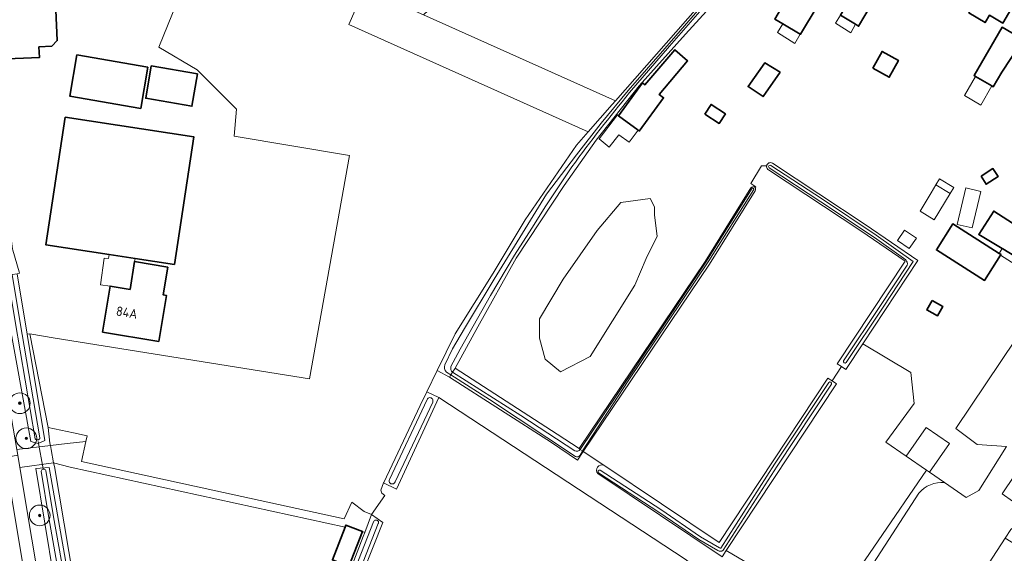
# Model space of a CAD drawing. Extents: x 199200 to 204075, y 460125 to 464703.
# Tile 71 of 174: x 200755 to 200946, y 464090 to 464193. Entities that reach past the tile are written whole.
import ezdxf
from ezdxf.enums import TextEntityAlignment as Align

# ---------------------------------------------------------------- set-up
doc = ezdxf.new("R2010")
doc.units = 0
doc.layers.get('0').update_dxf_attribs({"lineweight": 25})
for name, color, linetype, lineweight in [('B-WE-GR-BOOM-S', 90, 'Continuous', 25), ('B-WE-GR-GRAS-GV', 60, 'Continuous', 13), ('B-WE-GR-HOUTWAL-GV', 40, 'Continuous', 13), ('B-WE-IE-TERREINAFSCHEIDING_KUNSTMATIG_HEKWERK_RASTER-G', 30, 'IE-TERREINAFSCHEIDING-KUNSTMATIG', 18), ('B-WE-KW-KUNSTWERK_DUIKER-G', 170, 'Continuous', 18), ('B-WE-OG-BEBOUWING-GV', 7, 'Continuous', 35), ('B-WE-OG-BEBOUWING-T18', 10, 'Continuous', 18), ('B-WE-OG-BEBOUWING_LUIFEL-GV', 7, 'Continuous', 18), ('B-WE-OG-BEBOUWING_SCHUUR-GV', 7, 'Continuous', 35), ('B-WE-OG-TERREIN_ERF-GV', 7, 'Continuous', 18), ('B-WE-OG-WATER-GV', 130, 'Continuous', 18), ('B-WE-OG-WATER_MEER-GV', 140, 'Continuous', 18), ('B-WE-OG-WATER_SLOOT-GV', 120, 'Continuous', 18), ('B-WE-OG-WEG-GV', 7, 'Continuous', 18), ('B-WE-VH-VERHARDING_ASFALT-GV', 252, 'Continuous', 18), ('B-WE-VH-VERHARDING_BEDRIJFSVLOERPLAAT-GV', 252, 'Continuous', 18), ('B-WE-VH-VERHARDING_BETONSTRAATSTEEN-GV', 252, 'Continuous', 18), ('B-WE-VH-VERHARDING_OPEN-GV', 252, 'Continuous', 18)]:
    doc.layers.add(name, color=color, linetype=linetype, lineweight=lineweight)
doc.styles.add('NLCS-ISO-M1000-T18', font='NLCS-ISO.ttf', dxfattribs={"height": 1.8})
doc.linetypes.add('IE-TERREINAFSCHEIDING-KUNSTMATIG', pattern='A,4,[82,NLCS.SHX,S=0.75,R=90,X=0,Y=0],4,-2', length=10)

# ---------------------------------------------------------------- blocks, each defined once
blk = doc.blocks.new('SGR-BOOM_01-SO')
at = {"linetype": 'ByBlock', "lineweight": 18}
h = blk.add_hatch(color=0, dxfattribs=at)
h.dxf.hatch_style = 1
edge = h.paths.add_edge_path()
edge.add_arc((0, 0), 0.25, 0, 360)
at = {"color": 0, "linetype": 'ByBlock', "lineweight": 18}
for radius in [2, 0.25]:
    blk.add_circle((0, 0), radius, dxfattribs=at)

msp = doc.modelspace()

# ---------------------------------------------------------------- linework, layer by layer
at = {"layer": 'B-WE-GR-GRAS-GV', "flags": 128}
for points in [[(200833.393, 464193.819), (200870.502, 464177.231), (200888.21, 464197.426), (200860.671, 464219.072), (200856.921, 464215.6)], [(200912.323, 464123.081), (200913.157, 464122.53), (200891.848, 464090.297), (200911.901, 464078.561), (200930.563, 464105.844), (200926.642, 464108.543), (200922.686, 464111.266), (200928.153, 464118.71), (200927.487, 464124.745), (200918.272, 464130.266), (200914.994, 464125.308), (200914.16, 464125.86)], [(200761.38, 464110.611), (200764.596, 464110.995), (200768.254, 464111.366), (200768.499, 464112.49), (200765.817, 464113.042), (200760.927, 464114.084), (200761.302, 464111.053)], [(200821.67, 464093.968), (200819.036, 464087.241), (200815.822, 464088.499), (200818.303, 464094.838), (200765.201, 464106.422), (200761.967, 464107.278), (200762.197, 464106.552), (200771.437, 464051.548), (200776.443, 464051.311), (200810.177, 464050.321), (200812.622, 464065.877), (200814.132, 464072.7), (200816.277, 464078.727), (200821.784, 464093.019), (200822.084, 464093.811)]]:
    msp.add_lwpolyline(points, close=True, dxfattribs=at)
for points in [[(200791.892, 464211.26), (200782.333, 464187.591), (200789.702, 464183.183), (200797.336, 464175.573), (200796.874, 464170.386), (200819.125, 464166.629), (200811.381, 464123.497), (200762.296, 464131.372), (200757.385, 464132.22), (200760.927, 464114.084), (200765.817, 464113.042), (200768.499, 464112.49), (200768.254, 464111.366), (200767.409, 464107.492), (200818.075, 464096.44), (200819.591, 464099.634), (200821.95, 464097.844), (200823.404, 464097.293), (200825.962, 464100.957), (200825.385, 464101.397), (200825.172, 464101.954), (200825.719, 464103.398), (200825.742, 464103.458), (200832.803, 464118.366), (200834.077, 464120.99), (200836.06, 464125.077), (200839.514, 464132.193), (200846.845, 464143.918), (200853.08, 464154.21), (200862.934, 464168.647), (200865.211, 464171.228), (200819.009, 464191.984), (200821.463, 464197.578)], [(200888.618, 464145.622), (200864.28, 464109.462), (200868.257, 464106.8), (200890.511, 464091.902), (200911.489, 464123.633), (200912.323, 464123.081), (200914.16, 464125.86), (200913.326, 464126.411), (200926.414, 464146.209), (200917.834, 464152.073), (200900.004, 464163.904), (200899.912, 464163.965)], [(200899.683, 464164.637), (200898.669, 464164.637), (200896.614, 464161.263), (200897.578, 464160.621), (200897.43, 464160.436)], [(200897.477, 464159.847), (200897.476, 464159.844), (200888.618, 464145.622)], [(201093.258, 464102.975), (201100.459, 464114.266), (201101.392, 464115.728), (201100.717, 464116.131), (201065.792, 464136.689), (201061.636, 464139.135), (201026.362, 464159.898), (201025.839, 464159.105), (200997.359, 464115.888), (200971.925, 464077.05), (200947.71, 464091.508), (200945.757, 464092.687), (200943.371, 464089.022)], [(200929.057, 464101.427), (200911.58, 464074.35), (200924.097, 464067.077), (200923.532, 464066.197), (200927.005, 464063.908), (200927.575, 464064.772), (200943.371, 464089.022), (200945.757, 464092.687), (200946.857, 464094.375), (200947.289, 464094.776), (200949.154, 464098.437), (200945.135, 464101.289), (200949.907, 464108.383), (200950.386, 464108.06), (200959.087, 464121.662), (200951.432, 464134.997), (200950.691, 464135.491), (200936.191, 464113.929), (200940.341, 464110.818), (200945.964, 464110.419), (200940.639, 464101.899), (200938.221, 464100.572), (200934.046, 464103.446)], [(200883.962, 464088.655), (200836.403, 464119.897), (200828.239, 464102.145), (200825.719, 464103.398), (200825.172, 464101.954), (200825.385, 464101.397), (200825.962, 464100.957), (200823.404, 464097.293), (200825.595, 464095.746), (200819.83, 464081.281)]]:
    msp.add_lwpolyline(points, dxfattribs=at)
at = {"layer": 'B-WE-GR-GRAS-GV'}
for points in [[(200899.912, 464163.965, -0.249008), (200899.683, 464164.637)], [(200897.43, 464160.436, -0.3276202), (200897.477, 464159.847)], [(200934.046, 464103.446, 0.2423143), (200929.057, 464101.427)]]:
    msp.add_lwpolyline(points, format="xyb", dxfattribs=at)
at = {"layer": 'B-WE-GR-HOUTWAL-GV', "flags": 128}
msp.add_lwpolyline([(200822.024, 464198.902), (200821.463, 464197.578), (200819.009, 464191.984), (200865.211, 464171.228), (200869.845, 464176.482), (200870.502, 464177.231), (200833.393, 464193.819)], close=True, dxfattribs=at)
at = {"layer": 'B-WE-IE-TERREINAFSCHEIDING_KUNSTMATIG_HEKWERK_RASTER-G', "flags": 128}
for points in [[(200761.302, 464111.053), (200760.927, 464114.084), (200757.385, 464132.22)], [(200762.197, 464106.552), (200771.437, 464051.548)]]:
    msp.add_lwpolyline(points, dxfattribs=at)
at = {"layer": 'B-WE-KW-KUNSTWERK_DUIKER-G', "flags": 128}
msp.add_lwpolyline([(200759.026, 464111.358), (200759.997, 464106.076)], dxfattribs=at)
at = {"layer": 'B-WE-OG-BEBOUWING-GV', "flags": 128}
for points in [[(200907.378, 464204.427), (200903.846, 464198.447), (200904.278, 464198.176), (200901.281, 464193.014), (200902.804, 464192.106), (200906.159, 464190.106), (200906.234, 464190.061), (200912.852, 464201.164)], [(200944.33, 464203.953), (200940.67, 464197.54), (200938.74, 464194.196), (200941.865, 464192.338), (200942.732, 464193.732), (200945.295, 464192.235), (200948.136, 464197.099), (200947.026, 464197.748), (200949.043, 464201.2)], [(200759.165, 464187.652), (200761.627, 464187.763), (200762.7, 464188.857), (200762.44, 464194.716), (200759.279, 464194.594), (200758.918, 464203.371), (200758.323, 464203.346), (200744.93, 464202.795), (200744.519, 464192.76), (200744.836, 464192.774), (200745.157, 464184.995), (200759.25, 464185.575)], [(200913.94, 464193.741), (200916.838, 464191.994), (200917.441, 464191.631), (200921.071, 464197.871), (200917.551, 464199.891)], [(200945.075, 464182.744), (200948.546, 464188.001), (200949.206, 464189.084), (200945.163, 464191.434), (200939.731, 464182.087), (200940.009, 464181.925), (200943.181, 464180.082), (200943.44, 464179.931)], [(200871.089, 464174.335), (200874.852, 464171.513), (200875.055, 464171.361), (200879.766, 464177.806), (200878.93, 464178.428), (200884.401, 464184.902), (200881.954, 464187.077), (200876.172, 464180.309), (200875.738, 464180.682)], [(200780.21, 464183.705), (200766.513, 464186.065), (200765.139, 464178.092), (200778.836, 464175.732)], [(200902.278, 464182.748), (200899.337, 464184.536), (200896.104, 464179.958), (200898.991, 464178.02)], [(200789.789, 464182.4), (200780.859, 464183.94), (200779.784, 464177.708), (200788.714, 464176.168)], [(200777.735, 464146.749), (200785.338, 464145.598), (200789.073, 464170.27), (200764.239, 464174.029), (200760.504, 464149.358), (200772.747, 464147.504)], [(200945.165, 464148.692), (200945.267, 464148.632), (200953.173, 464143.758), (200953.516, 464143.546), (200956.05, 464147.715), (200948.06, 464152.964), (200943.514, 464155.917), (200940.626, 464151.369)], [(200944.852, 464147.371), (200944.942, 464147.512), (200944.585, 464147.739), (200935.632, 464153.429), (200932.443, 464148.411), (200941.753, 464142.494)], [(200784.075, 464145.087), (200777.642, 464146.137), (200776.758, 464140.776), (200772.92, 464141.399), (200771.454, 464132.531), (200782.302, 464130.72), (200783.778, 464139.608), (200783.178, 464139.704)], [(200818.303, 464094.838), (200815.822, 464088.499), (200819.036, 464087.241), (200821.67, 464093.968), (200818.455, 464095.226)]]:
    msp.add_lwpolyline(points, close=True, dxfattribs=at)
at = {"layer": 'B-WE-OG-BEBOUWING_LUIFEL-GV', "flags": 128}
for points in [[(200906.159, 464190.106), (200902.804, 464192.106), (200901.742, 464190.383), (200905.117, 464188.302)], [(200912.979, 464192.193), (200915.919, 464190.349), (200916.838, 464191.994), (200913.94, 464193.741)], [(200940.009, 464181.925), (200937.852, 464178.213), (200941.023, 464176.37), (200943.181, 464180.082)], [(200870.88, 464174.482), (200867.351, 464169.835), (200869.287, 464168.266), (200871.137, 464170.651), (200873.138, 464169.195), (200874.852, 464171.513), (200871.089, 464174.335)], [(200935.101, 464159.326), (200935.794, 464160.483), (200933.068, 464162.117), (200932.375, 464160.96)], [(200935.101, 464159.326), (200932.375, 464160.96), (200931.474, 464159.457), (200929.317, 464155.858), (200932.042, 464154.224)], [(200938.129, 464160.38), (200936.486, 464153.315), (200939.381, 464152.642), (200941.023, 464159.707)], [(200924.93, 464150.216), (200927.196, 464148.665), (200928.583, 464150.692), (200926.317, 464152.243)], [(200944.585, 464147.739), (200944.942, 464147.512), (200944.852, 464147.371), (200952.437, 464142.544), (200953.173, 464143.758), (200945.267, 464148.632), (200945.165, 464148.692)], [(200777.735, 464146.749), (200772.747, 464147.504), (200772.628, 464146.721), (200771.782, 464146.838), (200771.064, 464141.656), (200772.92, 464141.399), (200776.758, 464140.776), (200777.642, 464146.137)], [(200934.957, 464111.017), (200930.472, 464114.106), (200926.642, 464108.543), (200930.563, 464105.844), (200931.128, 464105.455)]]:
    msp.add_lwpolyline(points, close=True, dxfattribs=at)
at = {"layer": 'B-WE-OG-BEBOUWING_SCHUUR-GV', "flags": 128}
for points in [[(200920.179, 464183.517), (200923.348, 464181.77), (200925.136, 464185.015), (200921.968, 464186.762)], [(200887.732, 464174.656), (200890.512, 464172.83), (200891.722, 464174.672), (200888.941, 464176.498)], [(200941.073, 464162.653), (200942.058, 464161.1), (200944.353, 464162.555), (200943.368, 464164.108)], [(200931.639, 464138.632), (200930.606, 464136.807), (200932.657, 464135.647), (200933.689, 464137.472)]]:
    msp.add_lwpolyline(points, close=True, dxfattribs=at)
at = {"layer": 'B-WE-OG-TERREIN_ERF-GV', "flags": 128}
for points in [[(200758.918, 464203.371), (200759.279, 464194.594), (200762.44, 464194.716), (200762.7, 464188.857), (200761.627, 464187.763), (200759.165, 464187.652), (200759.25, 464185.575), (200745.157, 464184.995), (200744.836, 464192.774), (200744.519, 464192.76), (200744.93, 464202.795), (200758.323, 464203.346), (200756.304, 464204.394), (200758.273, 464208.19), (200757.6, 464208.539), (200761.196, 464215.471), (200767.701, 464212.097), (200777.665, 464206.943), (200776.69, 464205.075), (200774.92, 464201.685), (200772.29, 464196.647)], [(200944.33, 464203.953), (200949.043, 464201.2), (200947.026, 464197.748), (200948.136, 464197.099), (200945.295, 464192.235), (200942.732, 464193.732), (200941.865, 464192.338), (200938.74, 464194.196), (200940.67, 464197.54), (200937.935, 464199.138), (200936.825, 464197.237), (200933.744, 464199.037), (200936.588, 464203.905), (200937.6, 464203.314), (200939.59, 464206.722)], [(200902.804, 464192.106), (200901.281, 464193.014), (200904.278, 464198.176), (200903.846, 464198.447), (200907.378, 464204.427), (200912.852, 464201.164), (200906.234, 464190.061), (200906.159, 464190.106)], [(200913.94, 464193.741), (200917.551, 464199.891), (200921.071, 464197.871), (200917.441, 464191.631), (200916.838, 464191.994)], [(200945.075, 464182.744), (200943.44, 464179.931), (200943.181, 464180.082), (200940.009, 464181.925), (200939.731, 464182.087), (200945.163, 464191.434), (200949.206, 464189.084), (200948.546, 464188.001)], [(200871.089, 464174.335), (200875.738, 464180.682), (200876.172, 464180.309), (200881.954, 464187.077), (200884.401, 464184.902), (200878.93, 464178.428), (200879.766, 464177.806), (200875.055, 464171.361), (200874.852, 464171.513)], [(200780.21, 464183.705), (200778.836, 464175.732), (200765.139, 464178.092), (200766.513, 464186.065)], [(200902.278, 464182.748), (200898.991, 464178.02), (200896.104, 464179.958), (200899.337, 464184.536)], [(200789.789, 464182.4), (200788.714, 464176.168), (200779.784, 464177.708), (200780.859, 464183.94)], [(200777.735, 464146.749), (200772.747, 464147.504), (200760.504, 464149.358), (200764.239, 464174.029), (200789.073, 464170.27), (200785.338, 464145.598)], [(200855.848, 464135.111), (200860.387, 464142.721), (200866.928, 464152.147), (200871.521, 464157.555), (200877.196, 464158.366), (200878.007, 464156.744), (200878.007, 464155.121), (200878.547, 464151.065), (200876.386, 464146.739), (200874.224, 464141.601), (200865.577, 464127.81), (200859.902, 464124.836), (200856.93, 464127.269), (200855.848, 464131.325)], [(200948.06, 464152.964), (200956.05, 464147.715), (200953.516, 464143.546), (200953.173, 464143.758), (200945.267, 464148.632), (200945.165, 464148.692), (200940.626, 464151.369), (200943.514, 464155.917)], [(200941.753, 464142.494), (200932.443, 464148.411), (200935.632, 464153.429), (200944.585, 464147.739), (200944.942, 464147.512), (200944.852, 464147.371)], [(200772.92, 464141.399), (200776.758, 464140.776), (200777.642, 464146.137), (200784.075, 464145.087), (200783.178, 464139.704), (200783.778, 464139.608), (200782.302, 464130.72), (200771.454, 464132.531)]]:
    msp.add_lwpolyline(points, close=True, dxfattribs=at)
for points in [[(200743.773, 464175.579), (200745.575, 464164.864), (200747.909, 464152.506), (200750.287, 464153.793), (200753.186, 464154.311), (200753.41, 464153.581), (200754.084, 464148.626), (200754.159, 464148.372), (200755.321, 464144.158), (200755.415, 464143.888), (200754.979, 464143.794), (200756.918, 464132.143), (200757.385, 464132.22), (200762.296, 464131.372), (200811.381, 464123.497), (200819.125, 464166.629), (200796.874, 464170.386), (200797.336, 464175.573), (200789.702, 464183.183), (200782.333, 464187.591), (200791.892, 464211.26)], [(200891.465, 464198.352), (200884.019, 464190.069), (200875.041, 464180.086), (200866.763, 464169.622), (200860.552, 464160.831), (200851.322, 464146.83), (200843.909, 464133.573), (200839.524, 464125.524), (200859.242, 464112.835), (200863.449, 464110.019), (200887.778, 464146.166), (200896.624, 464160.368)], [(200897.43, 464160.436), (200897.578, 464160.621), (200896.614, 464161.263), (200898.669, 464164.637), (200899.683, 464164.637)], [(200900.792, 464165.181), (200918.672, 464153.317), (200928.893, 464146.332), (200918.272, 464130.266), (200927.487, 464124.745), (200928.153, 464118.71), (200922.686, 464111.266), (200926.642, 464108.543), (200930.563, 464105.844), (200931.128, 464105.455), (200934.046, 464103.446), (200938.221, 464100.572), (200940.639, 464101.899), (200945.964, 464110.419), (200940.341, 464110.818), (200936.191, 464113.929), (200950.691, 464135.491)], [(200949.907, 464108.383), (200945.135, 464101.289), (200949.154, 464098.437)]]:
    msp.add_lwpolyline(points, dxfattribs=at)
at = {"layer": 'B-WE-OG-TERREIN_ERF-GV'}
for points in [[(200899.683, 464164.637, -0.5173819), (200900.792, 464165.181)], [(200896.624, 464160.368, -0.5086237), (200897.43, 464160.436)]]:
    msp.add_lwpolyline(points, format="xyb", dxfattribs=at)
at = {"layer": 'B-WE-OG-WATER-GV'}
for points in [[(200835.192, 464119.017, 1.0149667), (200834.133, 464119.515)], [(200826.868, 464104.061, 1.0859212), (200827.927, 464103.563)]]:
    msp.add_lwpolyline(points, format="xyb", dxfattribs=at)
at = {"layer": 'B-WE-OG-WATER-GV', "flags": 128}
for points in [[(200834.133, 464119.515), (200826.868, 464104.061)], [(200827.927, 464103.563), (200835.192, 464119.017)]]:
    msp.add_lwpolyline(points, dxfattribs=at)
at = {"layer": 'B-WE-OG-WATER_MEER-GV', "flags": 128}
msp.add_lwpolyline([(200855.848, 464135.111), (200855.848, 464131.325), (200856.93, 464127.269), (200859.902, 464124.836), (200865.577, 464127.81), (200874.224, 464141.601), (200876.386, 464146.739), (200878.547, 464151.065), (200878.007, 464155.121), (200878.007, 464156.744), (200877.196, 464158.366), (200871.521, 464157.555), (200866.928, 464152.147), (200860.387, 464142.721)], close=True, dxfattribs=at)
at = {"layer": 'B-WE-OG-WATER_SLOOT-GV', "flags": 128}
for points in [[(200837.554, 464126.216), (200839.047, 464129.289), (200841.344, 464133.242), (200847.066, 464142.739), (200854.05, 464154.146), (200857.2, 464159.205), (200862.96, 464166.758), (200867.729, 464172.912), (200872.949, 464179.222), (200880.03, 464187.321), (200889.751, 464198.58)], [(200889.751, 464198.58), (200880.03, 464187.321), (200872.949, 464179.222), (200867.729, 464172.912), (200862.96, 464166.758), (200857.2, 464159.205), (200854.05, 464154.146), (200847.066, 464142.739), (200841.344, 464133.242), (200839.047, 464129.289), (200837.554, 464126.216)], [(200839.052, 464124.787), (200839.459, 464125.405), (200839.524, 464125.524), (200843.909, 464133.573), (200851.322, 464146.83), (200860.552, 464160.831), (200866.763, 464169.622), (200875.041, 464180.086), (200884.019, 464190.069), (200891.465, 464198.352)], [(200890.051, 464198.353), (200887.681, 464195.487), (200880.896, 464187.765), (200873.205, 464178.801)], [(200873.205, 464178.801), (200880.896, 464187.765), (200887.681, 464195.487), (200890.051, 464198.353)], [(200888.21, 464197.426), (200870.502, 464177.231), (200869.845, 464176.482), (200865.211, 464171.228), (200862.934, 464168.647), (200853.08, 464154.21), (200846.845, 464143.918), (200839.514, 464132.193), (200836.06, 464125.077), (200838.434, 464123.847), (200838.72, 464124.282), (200837.854, 464124.79)], [(200862.073, 464164.464), (200857.07, 464156.894), (200854.363, 464152.6), (200850.966, 464147.385), (200846.351, 464139.617), (200840.485, 464129.196), (200838.703, 464125.847)], [(200838.703, 464125.847), (200840.485, 464129.196), (200846.351, 464139.617), (200850.966, 464147.385), (200854.363, 464152.6), (200857.07, 464156.894), (200862.073, 464164.464)], [(200899.912, 464163.965), (200900.004, 464163.904), (200917.834, 464152.073)], [(200926.521, 464146.471), (200920.485, 464150.776), (200910.15, 464157.715), (200900.175, 464164.252)], [(200900.175, 464164.252), (200910.15, 464157.715), (200920.485, 464150.776), (200926.521, 464146.471)], [(200900.485, 464164.724), (200910.463, 464158.186)], [(200915.009, 464126.637), (200922.16, 464137.363), (200927.944, 464146.15), (200920.807, 464151.241), (200910.463, 464158.186), (200900.485, 464164.724)], [(200917.834, 464152.073), (200926.414, 464146.209), (200913.326, 464126.411), (200914.16, 464125.86), (200914.994, 464125.308), (200918.272, 464130.266), (200928.893, 464146.332), (200918.672, 464153.317), (200900.792, 464165.181)], [(200896.624, 464160.368), (200887.778, 464146.166), (200863.449, 464110.019), (200863.699, 464109.851), (200870.843, 464120.49)], [(200896.901, 464160.339), (200887.927, 464146.065), (200870.843, 464120.49), (200863.699, 464109.851), (200864.127, 464109.565)], [(200897.21, 464160.049), (200888.503, 464146.293), (200872.945, 464123.079), (200864.127, 464109.565), (200864.28, 464109.462), (200888.618, 464145.622), (200897.476, 464159.844), (200897.477, 464159.847)], [(200864.127, 464109.565), (200872.945, 464123.079), (200888.503, 464146.293), (200897.21, 464160.049)], [(200870.843, 464120.49), (200887.927, 464146.065), (200896.901, 464160.339)], [(200910.463, 464158.186), (200920.807, 464151.241), (200927.944, 464146.15), (200922.16, 464137.363), (200915.009, 464126.637)], [(200914.538, 464126.95), (200921.688, 464137.675), (200926.81, 464145.457)], [(200926.81, 464145.457), (200921.688, 464137.675), (200914.538, 464126.95)], [(200758.466, 464111.911), (200754.593, 464134.547), (200753.114, 464143.545), (200751.84, 464143.375), (200757.59, 464111.398), (200759.037, 464110.998), (200760.336, 464111.604), (200756.918, 464132.143), (200754.979, 464143.794), (200754.02, 464143.666), (200755.494, 464134.698), (200759.366, 464112.065)], [(200754.02, 464143.666), (200753.114, 464143.545), (200754.593, 464134.547), (200758.466, 464111.911)], [(200759.366, 464112.065), (200755.494, 464134.698), (200754.02, 464143.666)], [(200863.699, 464109.851), (200863.449, 464110.019), (200859.242, 464112.835), (200839.524, 464125.524), (200839.459, 464125.405), (200839.052, 464124.787), (200852.183, 464116.392), (200862.645, 464109.596)], [(200837.854, 464124.79), (200838.72, 464124.282)], [(200862.748, 464108.475), (200846.181, 464119.498), (200838.72, 464124.282), (200838.434, 464123.847), (200858.144, 464111.163), (200863.163, 464107.803), (200864.28, 464109.462)], [(200838.72, 464124.282), (200839.052, 464124.787)], [(200862.645, 464109.596), (200852.183, 464116.392), (200839.052, 464124.787), (200838.72, 464124.282), (200846.181, 464119.498), (200862.748, 464108.475)], [(200867.087, 464105.176), (200891.071, 464089.122), (200891.848, 464090.297), (200913.157, 464122.53), (200912.323, 464123.081), (200911.489, 464123.633), (200890.511, 464091.902), (200868.257, 464106.8)], [(200890.805, 464090.807), (200901.168, 464106.987), (200911.67, 464122.788)], [(200911.67, 464122.788), (200901.168, 464106.987), (200890.805, 464090.807)], [(200912.186, 464122.445), (200901.687, 464106.648), (200891.263, 464090.372)], [(200891.263, 464090.372), (200901.687, 464106.648), (200912.186, 464122.445)], [(200826.868, 464104.061), (200834.133, 464119.515)], [(200835.192, 464119.017), (200827.927, 464103.563)], [(200863.609, 464108.66), (200864.127, 464109.565), (200863.699, 464109.851)], [(200864.28, 464109.462), (200864.127, 464109.565), (200863.609, 464108.66)], [(200768.091, 464054.106), (200764.126, 464079.488), (200761.085, 464096.652), (200759.602, 464105.635)], [(200759.602, 464105.635), (200761.085, 464096.652), (200764.126, 464079.488), (200768.091, 464054.106)], [(200760.519, 464105.787), (200762.001, 464096.809), (200765.043, 464079.641), (200769.009, 464054.249)], [(200769.009, 464054.249), (200765.043, 464079.641), (200762.001, 464096.809), (200760.519, 464105.787)], [(200890.251, 464090.315), (200886.563, 464092.452), (200878.887, 464097.751), (200867.197, 464105.352)], [(200867.197, 464105.352), (200878.887, 464097.751), (200886.563, 464092.452), (200890.251, 464090.315)], [(200867.535, 464105.872), (200879.232, 464098.266), (200886.896, 464092.976), (200890.584, 464090.839), (200890.604, 464090.825)], [(200890.604, 464090.825), (200890.584, 464090.839), (200886.896, 464092.976), (200879.232, 464098.266), (200867.535, 464105.872)], [(200815.349, 464073.815), (200818.115, 464081.402), (200823.797, 464095.866)], [(200823.797, 464095.866), (200818.115, 464081.402), (200815.349, 464073.815)], [(200824.697, 464095.512), (200819.02, 464081.06), (200816.262, 464073.495)], [(200816.262, 464073.495), (200819.02, 464081.06), (200824.697, 464095.512)]]:
    msp.add_lwpolyline(points, dxfattribs=at)
at = {"layer": 'B-WE-OG-WATER_SLOOT-GV'}
for points in [[(200873.205, 464178.801, 0.0144234), (200862.073, 464164.464)], [(200862.073, 464164.464, -0.0144234), (200873.205, 464178.801)], [(200899.683, 464164.637, 0.249008), (200899.912, 464163.965)], [(200900.792, 464165.181, 0.5173819), (200899.683, 464164.637)], [(200900.175, 464164.252, -1.0001693), (200900.485, 464164.724)], [(200900.485, 464164.724, 1.0001693), (200900.175, 464164.252)], [(200897.43, 464160.436, 0.5086237), (200896.624, 464160.368)], [(200896.901, 464160.339, -0.6859512), (200897.21, 464160.049)], [(200897.21, 464160.049, 0.6859512), (200896.901, 464160.339)], [(200897.477, 464159.847, 0.3276202), (200897.43, 464160.436)], [(200926.81, 464145.457, 0.2757945), (200926.521, 464146.471)], [(200926.521, 464146.471, -0.2757945), (200926.81, 464145.457)], [(200837.854, 464124.79, -0.2834523), (200837.554, 464126.216)], [(200837.554, 464126.216, 0.2834523), (200837.854, 464124.79)], [(200838.703, 464125.847, 0.2989527), (200839.052, 464124.787)], [(200839.052, 464124.787, -0.2989527), (200838.703, 464125.847)], [(200915.009, 464126.637, -0.8970126), (200914.538, 464126.95)], [(200914.538, 464126.95, 0.8970126), (200915.009, 464126.637)], [(200911.67, 464122.788, -0.9315452), (200912.186, 464122.445)], [(200912.186, 464122.445, 0.9315452), (200911.67, 464122.788)], [(200834.133, 464119.515, -1.0149667), (200835.192, 464119.017)], [(200759.366, 464112.065, -0.6589752), (200758.466, 464111.911)], [(200758.466, 464111.911, 0.6589752), (200759.366, 464112.065)], [(200862.645, 464109.596, 0.3538375), (200863.699, 464109.851)], [(200863.699, 464109.851, -0.3538375), (200862.645, 464109.596)], [(200863.609, 464108.66, -0.3550706), (200862.748, 464108.475)], [(200862.748, 464108.475, 0.3550706), (200863.609, 464108.66)], [(200868.257, 464106.8, 0.7969517), (200867.087, 464105.176)], [(200759.602, 464105.635, -0.6761583), (200760.519, 464105.787)], [(200760.519, 464105.787, 0.6761583), (200759.602, 464105.635)], [(200867.197, 464105.352, -0.7665285), (200867.535, 464105.872)], [(200867.535, 464105.872, 0.7665285), (200867.197, 464105.352)], [(200827.927, 464103.563, -1.0859212), (200826.868, 464104.061)], [(200823.797, 464095.866, -1.0871671), (200824.697, 464095.512)], [(200824.697, 464095.512, 1.0871671), (200823.797, 464095.866)], [(200891.263, 464090.372, -0.3445574), (200890.251, 464090.315)], [(200890.251, 464090.315, 0.3445574), (200891.263, 464090.372)], [(200890.604, 464090.825, 0.2670507), (200890.805, 464090.807)], [(200890.805, 464090.807, -0.2670507), (200890.604, 464090.825)]]:
    msp.add_lwpolyline(points, format="xyb", dxfattribs=at)
at = {"layer": 'B-WE-OG-WATER_SLOOT-GV', "flags": 128}
for points in [[(200825.719, 464103.398), (200828.239, 464102.145), (200836.403, 464119.897), (200834.077, 464120.99), (200832.803, 464118.366), (200825.742, 464103.458)], [(200767.244, 464053.383), (200769.127, 464052.728), (200770.43, 464053.768), (200761.171, 464106.379), (200758.564, 464106.199)], [(200823.404, 464097.293), (200822.084, 464093.811), (200821.784, 464093.019), (200816.277, 464078.727), (200814.132, 464072.7), (200812.622, 464065.877), (200810.177, 464050.321), (200810.05, 464049.515), (200809.49, 464040.497), (200808.67, 464026.426), (200808.641, 464025.813), (200809.083, 464025.794), (200809.017, 464022.02), (200811.52, 464022.045), (200811.491, 464023.705), (200811.472, 464024.747), (200811.455, 464025.697), (200811.521, 464029.486), (200812.31, 464043.234), (200813.942, 464058.823), (200814.862, 464067.304), (200816.482, 464073.031), (200819.83, 464081.281), (200825.595, 464095.746)]]:
    msp.add_lwpolyline(points, close=True, dxfattribs=at)
at = {"layer": 'B-WE-OG-WEG-GV', "flags": 128}
for points in [[(200761.302, 464111.053), (200760.927, 464114.084), (200757.385, 464132.22), (200756.918, 464132.143), (200760.336, 464111.604), (200759.037, 464110.998), (200757.59, 464111.398), (200751.84, 464143.375), (200751.403, 464143.384), (200751.339, 464143.714), (200750.12, 464143.517), (200749.212, 464142.459), (200754.872, 464109.835), (200761.38, 464110.611)], [(200762.197, 464106.552), (200761.967, 464107.278), (200755.489, 464106.39), (200764.724, 464050.966), (200764.961, 464050.948), (200765.228, 464050.927), (200765.328, 464050.239), (200770.983, 464049.986), (200771.437, 464051.548)], [(200753.23, 464104.634), (200750.759, 464101.302), (200751.371, 464098.823), (200751.371, 464096.667), (200752.349, 464096.635), (200752.27, 464093.642), (200753.97, 464083.677), (200755.038, 464080.907), (200754.181, 464080.589), (200754.659, 464078.641), (200755.262, 464074.619), (200758.518, 464055.431), (200759.097, 464053.872), (200761.964, 464051.948), (200761.776, 464053.284)], [(200758.564, 464106.199), (200761.171, 464106.379), (200770.43, 464053.768), (200769.127, 464052.728), (200767.244, 464053.383)]]:
    msp.add_lwpolyline(points, close=True, dxfattribs=at)
at = {"layer": 'B-WE-VH-VERHARDING_ASFALT-GV', "flags": 128}
for points in [[(200755.489, 464106.39), (200755.072, 464108.714), (200752.646, 464108.3), (200753.23, 464104.634), (200761.776, 464053.284), (200761.964, 464051.948), (200763.133, 464043.905), (200765.076, 464033.145)], [(200768.845, 464008.828), (200771.331, 464008.985), (200770.691, 464013.669), (200768.765, 464026.289), (200765.681, 464045.119), (200764.724, 464050.966), (200755.489, 464106.39)]]:
    msp.add_lwpolyline(points, dxfattribs=at)
at = {"layer": 'B-WE-VH-VERHARDING_BEDRIJFSVLOERPLAAT-GV', "flags": 128}
for points in [[(200864.28, 464109.462), (200863.163, 464107.803), (200858.144, 464111.163), (200838.434, 464123.847), (200836.06, 464125.077), (200834.077, 464120.99), (200836.403, 464119.897), (200883.962, 464088.655), (200887.281, 464086.175), (200888.007, 464085.751), (200890.367, 464084.371), (200890.645, 464084.759), (200891.103, 464085.399), (200891.531, 464085.998), (200907.567, 464076.682), (200911.388, 464074.462), (200911.58, 464074.35), (200929.057, 464101.427)], [(200868.257, 464106.8), (200864.28, 464109.462)], [(200934.046, 464103.446), (200931.128, 464105.455), (200930.563, 464105.844), (200911.901, 464078.561), (200891.848, 464090.297), (200891.071, 464089.122), (200867.087, 464105.176)]]:
    msp.add_lwpolyline(points, dxfattribs=at)
at = {"layer": 'B-WE-VH-VERHARDING_BEDRIJFSVLOERPLAAT-GV'}
for points in [[(200867.087, 464105.176, -0.7969517), (200868.257, 464106.8)], [(200929.057, 464101.427, -0.2423143), (200934.046, 464103.446)]]:
    msp.add_lwpolyline(points, format="xyb", dxfattribs=at)
at = {"layer": 'B-WE-VH-VERHARDING_BETONSTRAATSTEEN-GV', "flags": 128}
msp.add_lwpolyline([(200761.52, 464109.816), (200761.38, 464110.611), (200754.872, 464109.835), (200755.072, 464108.714), (200755.489, 464106.39), (200761.967, 464107.278)], close=True, dxfattribs=at)
at = {"layer": 'B-WE-VH-VERHARDING_OPEN-GV', "flags": 128}
msp.add_lwpolyline([(200821.67, 464093.968), (200822.084, 464093.811), (200823.404, 464097.293), (200821.95, 464097.844), (200819.591, 464099.634), (200818.075, 464096.44), (200767.409, 464107.492), (200768.254, 464111.366), (200764.596, 464110.995), (200761.38, 464110.611), (200761.52, 464109.816), (200761.967, 464107.278), (200765.201, 464106.422), (200818.303, 464094.838), (200818.455, 464095.226)], close=True, dxfattribs=at)

# ---------------------------------------------------------------- block references
at = {"layer": 'B-WE-GR-BOOM-S'}
for p in [(200755.475, 464118.778), (200756.736, 464112.004), (200759.314, 464097.112)]:
    msp.add_blockref('SGR-BOOM_01-SO', p, dxfattribs=at)

# ---------------------------------------------------------------- texts
at = {"layer": 'B-WE-OG-BEBOUWING-T18', "style": 'NLCS-ISO-M1000-T18'}
msp.add_text('84A', height=1.8, rotation=350.6, dxfattribs=at).set_placement((200776.133, 464136.313), align=Align.MIDDLE)

doc.saveas('drawing.dxf')
